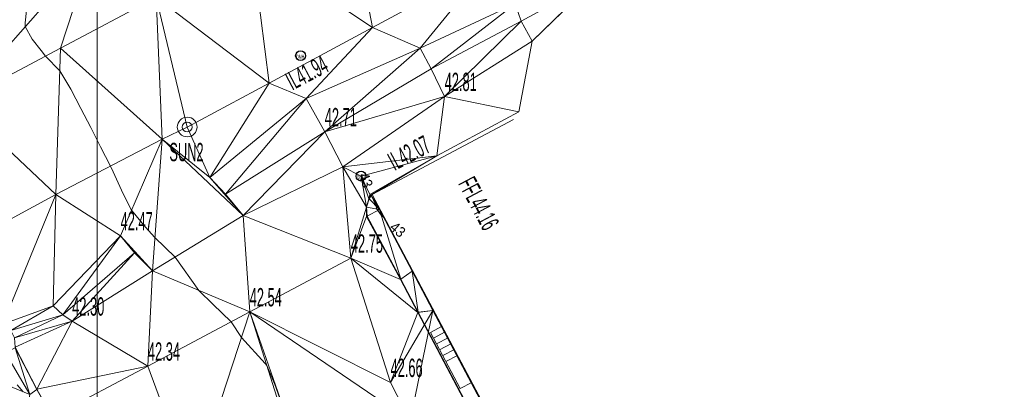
# Model space of a CAD drawing. Extents: x 79270 to 79680, y -3659241 to -3658954.
# Tile 17 of 34: x 79394 to 79469, y -3659093 to -3659064. Entities that reach past the tile are written whole.
import ezdxf
from ezdxf.enums import TextEntityAlignment as Align
from ezdxf.lldxf.tags import DXFTag

# ---------------------------------------------------------------- set-up
doc = ezdxf.new("R2010")
doc.units = 0
for name, color, linetype in [('3dFace', 7, 'Continuous'), ('BK', 7, 'Continuous'), ('BUILDING', 7, 'Continuous'), ('CODE', 7, 'Continuous'), ('DATA_MANHOLE', 7, 'Continuous'), ('ELEVATION', 7, 'Continuous'), ('GCONTOUR', 7, 'Continuous'), ('GRID', 7, 'Continuous'), ('MCONTOUR', 7, 'Continuous'), ('POLYLINES', 7, 'Continuous'), ('STEPS', 7, 'Continuous'), ('TK', 7, 'Continuous'), ('WORKING_POINT_PERM', 7, 'Continuous')]:
    doc.layers.add(name, color=color, linetype=linetype)
doc.styles.add('Arial', font='arial.ttf', dxfattribs={"height": 1})
tags = doc.linetypes.add('DOTTED500', pattern=[1.2, 0.7, -0.5]).pattern_tags.tags
tags[6:7] = [DXFTag(74, 4), DXFTag(75, 0), DXFTag(340, '0'), DXFTag(46, 0.0), DXFTag(50, 0.0), DXFTag(44, 0.0), DXFTag(45, 0.0)]
tags[4:5] = [DXFTag(74, 4), DXFTag(75, 0), DXFTag(340, '0'), DXFTag(46, 0.0), DXFTag(50, 0.0), DXFTag(44, 0.0), DXFTag(45, 0.0)]

msp = doc.modelspace()

# ---------------------------------------------------------------- linework, layer by layer
at = {"layer": '3dFace', "color": 142, "linetype": 'Continuous', "lineweight": 0, "transparency": 33554687}
for points in [[(79411.76, -3659058.923, 42.74), (79420.95, -3659065.082, 42.839), (79419.036, -3659054.996, 42.784), (79411.76, -3659058.923, 42.74)], [(79419.036, -3659054.996, 42.784), (79420.95, -3659065.082, 42.839), (79429.71, -3659060.36, 42.936), (79419.036, -3659054.996, 42.784)], [(79397.191, -3659066.659, 42.518), (79399.628, -3659059.18, 42.606), (79389.414, -3659070.804, 42.394), (79397.191, -3659066.659, 42.518)], [(79399.628, -3659059.18, 42.606), (79389.718, -3659063.152, 42.381), (79389.414, -3659070.804, 42.394), (79399.628, -3659059.18, 42.606)], [(79404.48, -3659062.766, 42.678), (79399.628, -3659059.18, 42.606), (79397.191, -3659066.659, 42.518), (79404.48, -3659062.766, 42.678)], [(79404.48, -3659062.766, 42.678), (79413.095, -3659069.315, 42.807), (79411.76, -3659058.923, 42.74), (79404.48, -3659062.766, 42.678)], [(79411.76, -3659058.923, 42.74), (79413.095, -3659069.315, 42.807), (79420.95, -3659065.082, 42.839), (79411.76, -3659058.923, 42.74)], [(79424.583, -3659066.653, 42.823), (79429.71, -3659060.36, 42.936), (79420.95, -3659065.082, 42.839), (79424.583, -3659066.653, 42.823)], [(79431.83, -3659063.287, 42.907), (79429.71, -3659060.36, 42.936), (79424.583, -3659066.653, 42.823), (79431.83, -3659063.287, 42.907)], [(79431.83, -3659063.287, 42.907), (79432.29, -3659064.588, 42.776), (79437.756, -3659061.609, 43.015), (79431.83, -3659063.287, 42.907)], [(79437.756, -3659061.609, 43.015), (79432.29, -3659064.588, 42.776), (79433.124, -3659066.114, 42.876), (79437.756, -3659061.609, 43.015)], [(79397.191, -3659066.659, 42.518), (79404.936, -3659073.597, 42.594), (79404.48, -3659062.766, 42.678), (79397.191, -3659066.659, 42.518)], [(79404.48, -3659062.766, 42.678), (79404.936, -3659073.597, 42.594), (79406.848, -3659072.664, 42.577), (79404.48, -3659062.766, 42.678)], [(79404.48, -3659062.766, 42.678), (79406.848, -3659072.664, 42.577), (79413.095, -3659069.315, 42.807), (79404.48, -3659062.766, 42.678)], [(79431.83, -3659063.287, 42.907), (79424.583, -3659066.653, 42.823), (79425.424, -3659068.224, 42.792), (79431.83, -3659063.287, 42.907)], [(79431.83, -3659063.287, 42.907), (79425.424, -3659068.224, 42.792), (79432.29, -3659064.588, 42.776), (79431.83, -3659063.287, 42.907)], [(79432.29, -3659064.588, 42.776), (79425.424, -3659068.224, 42.792), (79426.457, -3659070.346, 42.807), (79432.29, -3659064.588, 42.776)], [(79432.29, -3659064.588, 42.776), (79426.457, -3659070.346, 42.807), (79433.124, -3659066.114, 42.876), (79432.29, -3659064.588, 42.776)], [(79415.907, -3659070.5, 42.798), (79420.95, -3659065.082, 42.839), (79413.095, -3659069.315, 42.807), (79415.907, -3659070.5, 42.798)], [(79424.583, -3659066.653, 42.823), (79420.95, -3659065.082, 42.839), (79415.907, -3659070.5, 42.798), (79424.583, -3659066.653, 42.823)], [(79433.124, -3659066.114, 42.876), (79426.457, -3659070.346, 42.807), (79432.115, -3659071.498, 42.759), (79433.124, -3659066.114, 42.876)], [(79389.414, -3659070.804, 42.394), (79396.855, -3659077.811, 42.401), (79397.191, -3659066.659, 42.518), (79389.414, -3659070.804, 42.394)], [(79397.191, -3659066.659, 42.518), (79396.855, -3659077.811, 42.401), (79404.936, -3659073.597, 42.594), (79397.191, -3659066.659, 42.518)], [(79424.583, -3659066.653, 42.823), (79415.907, -3659070.5, 42.798), (79417.325, -3659073.029, 42.705), (79424.583, -3659066.653, 42.823)], [(79424.583, -3659066.653, 42.823), (79417.325, -3659073.029, 42.705), (79425.424, -3659068.224, 42.792), (79424.583, -3659066.653, 42.823)], [(79425.424, -3659068.224, 42.792), (79417.325, -3659073.029, 42.705), (79426.457, -3659070.346, 42.807), (79425.424, -3659068.224, 42.792)], [(79408.582, -3659076.504, 42.631), (79413.095, -3659069.315, 42.807), (79406.848, -3659072.664, 42.577), (79408.582, -3659076.504, 42.631)], [(79408.582, -3659076.504, 42.631), (79415.907, -3659070.5, 42.798), (79413.095, -3659069.315, 42.807), (79408.582, -3659076.504, 42.631)], [(79409.773, -3659077.77, 42.519), (79415.907, -3659070.5, 42.798), (79408.582, -3659076.504, 42.631), (79409.773, -3659077.77, 42.519)], [(79409.773, -3659077.77, 42.519), (79417.325, -3659073.029, 42.705), (79415.907, -3659070.5, 42.798), (79409.773, -3659077.77, 42.519)], [(79426.457, -3659070.346, 42.807), (79417.325, -3659073.029, 42.705), (79418.698, -3659075.706, 42.791), (79426.457, -3659070.346, 42.807)], [(79426.457, -3659070.346, 42.807), (79418.698, -3659075.706, 42.791), (79425.867, -3659074.867, 42.744), (79426.457, -3659070.346, 42.807)], [(79426.457, -3659070.346, 42.807), (79425.867, -3659074.867, 42.744), (79432.115, -3659071.498, 42.759), (79426.457, -3659070.346, 42.807)], [(79389.414, -3659070.804, 42.394), (79389.629, -3659081.721, 42.301), (79396.855, -3659077.811, 42.401), (79389.414, -3659070.804, 42.394)], [(79408.582, -3659076.504, 42.631), (79406.848, -3659072.664, 42.577), (79404.936, -3659073.597, 42.594), (79408.582, -3659076.504, 42.631)], [(79404.936, -3659073.597, 42.594), (79396.855, -3659077.811, 42.401), (79401.779, -3659080.956, 42.466), (79404.936, -3659073.597, 42.594)], [(79404.936, -3659073.597, 42.594), (79401.779, -3659080.956, 42.466), (79404.21, -3659083.638, 42.468), (79404.936, -3659073.597, 42.594)], [(79404.936, -3659073.597, 42.594), (79404.21, -3659083.638, 42.468), (79411.117, -3659079.405, 42.596), (79404.936, -3659073.597, 42.594)], [(79404.936, -3659073.597, 42.594), (79411.117, -3659079.405, 42.596), (79408.582, -3659076.504, 42.631), (79404.936, -3659073.597, 42.594)], [(79411.117, -3659079.405, 42.596), (79417.325, -3659073.029, 42.705), (79409.773, -3659077.77, 42.519), (79411.117, -3659079.405, 42.596)], [(79418.698, -3659075.706, 42.791), (79417.325, -3659073.029, 42.705), (79411.117, -3659079.405, 42.596), (79418.698, -3659075.706, 42.791)], [(79425.867, -3659074.867, 42.744), (79418.698, -3659075.706, 42.791), (79420.092, -3659076.406, 42.749), (79425.867, -3659074.867, 42.744)], [(79425.867, -3659074.867, 42.744), (79420.092, -3659076.406, 42.749), (79420.749, -3659077.815, 42.756), (79425.867, -3659074.867, 42.744)], [(79425.867, -3659074.867, 42.744), (79420.749, -3659077.815, 42.756), (79420.844, -3659077.861, 42.768), (79425.867, -3659074.867, 42.744)], [(79411.117, -3659079.405, 42.596), (79419.312, -3659082.667, 42.745), (79418.698, -3659075.706, 42.791), (79411.117, -3659079.405, 42.596)], [(79419.312, -3659082.667, 42.745), (79420.513, -3659078.776, 42.962), (79418.698, -3659075.706, 42.791), (79419.312, -3659082.667, 42.745)], [(79420.513, -3659078.776, 42.962), (79420.092, -3659076.406, 42.749), (79418.698, -3659075.706, 42.791), (79420.513, -3659078.776, 42.962)], [(79408.582, -3659076.504, 42.631), (79411.117, -3659079.405, 42.596), (79409.773, -3659077.77, 42.519), (79408.582, -3659076.504, 42.631)], [(79420.749, -3659077.815, 42.756), (79420.092, -3659076.406, 42.749), (79420.677, -3659078.131, 42.762), (79420.749, -3659077.815, 42.756)], [(79420.677, -3659078.131, 42.762), (79420.092, -3659076.406, 42.749), (79420.513, -3659078.776, 42.962), (79420.677, -3659078.131, 42.762)], [(79396.855, -3659077.811, 42.401), (79389.629, -3659081.721, 42.301), (79392.813, -3659087.69, 42.281), (79396.855, -3659077.811, 42.401)], [(79396.855, -3659077.811, 42.401), (79392.813, -3659087.69, 42.281), (79396.642, -3659086.288, 42.303), (79396.855, -3659077.811, 42.401)], [(79396.855, -3659077.811, 42.401), (79396.642, -3659086.288, 42.303), (79401.779, -3659080.956, 42.466), (79396.855, -3659077.811, 42.401)], [(79420.715, -3659078.146, 42.983), (79420.677, -3659078.131, 42.762), (79420.513, -3659078.776, 42.962), (79420.715, -3659078.146, 42.983)], [(79420.715, -3659078.146, 42.983), (79420.513, -3659078.776, 42.962), (79421.492, -3659078.954, 43.01), (79420.715, -3659078.146, 42.983)], [(79420.749, -3659077.815, 42.756), (79420.677, -3659078.131, 42.762), (79420.844, -3659077.861, 42.768), (79420.749, -3659077.815, 42.756)], [(79420.844, -3659077.861, 42.768), (79420.677, -3659078.131, 42.762), (79420.715, -3659078.146, 42.983), (79420.844, -3659077.861, 42.768)], [(79420.844, -3659077.861, 42.768), (79420.715, -3659078.146, 42.983), (79420.871, -3659077.886, 42.998), (79420.844, -3659077.861, 42.768)], [(79420.715, -3659078.146, 42.983), (79421.492, -3659078.954, 43.01), (79420.871, -3659077.886, 42.998), (79420.715, -3659078.146, 42.983)], [(79419.312, -3659082.667, 42.745), (79420.508, -3659079.478, 42.751), (79420.513, -3659078.776, 42.962), (79419.312, -3659082.667, 42.745)], [(79420.55, -3659079.465, 42.939), (79420.513, -3659078.776, 42.962), (79420.508, -3659079.478, 42.751), (79420.55, -3659079.465, 42.939)], [(79421.492, -3659078.954, 43.01), (79420.513, -3659078.776, 42.962), (79420.55, -3659079.465, 42.939), (79421.492, -3659078.954, 43.01)], [(79421.492, -3659078.954, 43.01), (79420.55, -3659079.465, 42.939), (79423.12, -3659084.267, 42.885), (79421.492, -3659078.954, 43.01)], [(79421.492, -3659078.954, 43.01), (79423.12, -3659084.267, 42.885), (79423.984, -3659083.641, 42.929), (79421.492, -3659078.954, 43.01)], [(79411.117, -3659079.405, 42.596), (79404.21, -3659083.638, 42.468), (79411.611, -3659086.756, 42.535), (79411.117, -3659079.405, 42.596)], [(79411.117, -3659079.405, 42.596), (79411.611, -3659086.756, 42.535), (79419.312, -3659082.667, 42.745), (79411.117, -3659079.405, 42.596)], [(79423.093, -3659084.294, 42.726), (79420.508, -3659079.478, 42.751), (79419.312, -3659082.667, 42.745), (79423.093, -3659084.294, 42.726)], [(79423.12, -3659084.267, 42.885), (79420.55, -3659079.465, 42.939), (79420.508, -3659079.478, 42.751), (79423.12, -3659084.267, 42.885)], [(79423.12, -3659084.267, 42.885), (79420.508, -3659079.478, 42.751), (79423.093, -3659084.294, 42.726), (79423.12, -3659084.267, 42.885)], [(79401.779, -3659080.956, 42.466), (79396.642, -3659086.288, 42.303), (79397.375, -3659086.978, 42.319), (79401.779, -3659080.956, 42.466)], [(79401.779, -3659080.956, 42.466), (79397.375, -3659086.978, 42.319), (79402.837, -3659082.256, 42.41), (79401.779, -3659080.956, 42.466)], [(79402.837, -3659082.256, 42.41), (79404.21, -3659083.638, 42.468), (79401.779, -3659080.956, 42.466), (79402.837, -3659082.256, 42.41)], [(79402.837, -3659082.256, 42.41), (79397.375, -3659086.978, 42.319), (79398.091, -3659087.462, 42.304), (79402.837, -3659082.256, 42.41)], [(79402.837, -3659082.256, 42.41), (79398.091, -3659087.462, 42.304), (79404.21, -3659083.638, 42.468), (79402.837, -3659082.256, 42.41)], [(79422.337, -3659092.139, 42.663), (79419.312, -3659082.667, 42.745), (79411.611, -3659086.756, 42.535), (79422.337, -3659092.139, 42.663)], [(79419.312, -3659082.667, 42.745), (79422.337, -3659092.139, 42.663), (79424.407, -3659086.792, 42.684), (79419.312, -3659082.667, 42.745)], [(79419.312, -3659082.667, 42.745), (79424.407, -3659086.792, 42.684), (79423.093, -3659084.294, 42.726), (79419.312, -3659082.667, 42.745)], [(79398.091, -3659087.462, 42.304), (79403.86, -3659090.897, 42.342), (79404.21, -3659083.638, 42.468), (79398.091, -3659087.462, 42.304)], [(79411.611, -3659086.756, 42.535), (79404.21, -3659083.638, 42.468), (79403.86, -3659090.897, 42.342), (79411.611, -3659086.756, 42.535)], [(79423.984, -3659083.641, 42.929), (79423.12, -3659084.267, 42.885), (79424.436, -3659086.765, 42.858), (79423.984, -3659083.641, 42.929)], [(79423.984, -3659083.641, 42.929), (79424.436, -3659086.765, 42.858), (79425.551, -3659086.643, 42.897), (79423.984, -3659083.641, 42.929)], [(79424.436, -3659086.765, 42.858), (79423.12, -3659084.267, 42.885), (79423.093, -3659084.294, 42.726), (79424.436, -3659086.765, 42.858)], [(79424.436, -3659086.765, 42.858), (79423.093, -3659084.294, 42.726), (79424.407, -3659086.792, 42.684), (79424.436, -3659086.765, 42.858)], [(79396.642, -3659086.288, 42.303), (79392.813, -3659087.69, 42.281), (79393.421, -3659088.166, 42.26), (79396.642, -3659086.288, 42.303)], [(79396.642, -3659086.288, 42.303), (79393.421, -3659088.166, 42.26), (79397.375, -3659086.978, 42.319), (79396.642, -3659086.288, 42.303)], [(79397.375, -3659086.978, 42.319), (79393.421, -3659088.166, 42.26), (79393.687, -3659088.741, 42.225), (79397.375, -3659086.978, 42.319)], [(79397.375, -3659086.978, 42.319), (79393.687, -3659088.741, 42.225), (79398.091, -3659087.462, 42.304), (79397.375, -3659086.978, 42.319)], [(79411.611, -3659086.756, 42.535), (79403.86, -3659090.897, 42.342), (79407.264, -3659100.119, 42.295), (79411.611, -3659086.756, 42.535)], [(79411.611, -3659086.756, 42.535), (79407.264, -3659100.119, 42.295), (79414.623, -3659096.218, 42.454), (79411.611, -3659086.756, 42.535)], [(79416.066, -3659099.454, 42.497), (79423.841, -3659095.048, 42.585), (79411.611, -3659086.756, 42.535), (79416.066, -3659099.454, 42.497)], [(79411.611, -3659086.756, 42.535), (79423.841, -3659095.048, 42.585), (79422.337, -3659092.139, 42.663), (79411.611, -3659086.756, 42.535)], [(79411.611, -3659086.756, 42.535), (79414.623, -3659096.218, 42.454), (79416.066, -3659099.454, 42.497), (79411.611, -3659086.756, 42.535)], [(79423.841, -3659095.048, 42.585), (79425.551, -3659086.643, 42.897), (79422.337, -3659092.139, 42.663), (79423.841, -3659095.048, 42.585)], [(79422.337, -3659092.139, 42.663), (79425.551, -3659086.643, 42.897), (79424.407, -3659086.792, 42.684), (79422.337, -3659092.139, 42.663)], [(79423.841, -3659095.048, 42.585), (79431.354, -3659097.546, 42.81), (79425.551, -3659086.643, 42.897), (79423.841, -3659095.048, 42.585)], [(79425.551, -3659086.643, 42.897), (79424.436, -3659086.765, 42.858), (79424.407, -3659086.792, 42.684), (79425.551, -3659086.643, 42.897)], [(79398.091, -3659087.462, 42.304), (79393.687, -3659088.741, 42.225), (79393.758, -3659089.434, 42.255), (79398.091, -3659087.462, 42.304)], [(79398.091, -3659087.462, 42.304), (79393.758, -3659089.434, 42.255), (79395.391, -3659092.644, 42.173), (79398.091, -3659087.462, 42.304)], [(79398.091, -3659087.462, 42.304), (79395.391, -3659092.644, 42.173), (79403.86, -3659090.897, 42.342), (79398.091, -3659087.462, 42.304)], [(79393.744, -3659089.499, 42.43), (79395.409, -3659092.682, 42.361), (79393.758, -3659089.434, 42.255), (79393.744, -3659089.499, 42.43)], [(79393.758, -3659089.434, 42.255), (79395.409, -3659092.682, 42.361), (79395.391, -3659092.644, 42.173), (79393.758, -3659089.434, 42.255)], [(79390.286, -3659090.09, 42.869), (79393.637, -3659100.27, 43.337), (79394.837, -3659098.655, 43.055), (79390.286, -3659090.09, 42.869)], [(79390.286, -3659090.09, 42.869), (79394.837, -3659098.655, 43.055), (79391.824, -3659091.806, 42.633), (79390.286, -3659090.09, 42.869)], [(79393.002, -3659089.88, 42.404), (79391.824, -3659091.806, 42.633), (79394.862, -3659093.044, 42.474), (79393.002, -3659089.88, 42.404)], [(79393.002, -3659089.88, 42.404), (79394.862, -3659093.044, 42.474), (79393.744, -3659089.499, 42.43), (79393.002, -3659089.88, 42.404)], [(79393.744, -3659089.499, 42.43), (79394.862, -3659093.044, 42.474), (79395.409, -3659092.682, 42.361), (79393.744, -3659089.499, 42.43)], [(79403.86, -3659090.897, 42.342), (79395.391, -3659092.644, 42.173), (79396.574, -3659094.748, 42.212), (79403.86, -3659090.897, 42.342)], [(79403.86, -3659090.897, 42.342), (79396.574, -3659094.748, 42.212), (79407.264, -3659100.119, 42.295), (79403.86, -3659090.897, 42.342)], [(79461.688, -3659099.079, 43.481), (79469.997, -3659094.747, 43.637), (79476.994, -3659090.95, 44.006), (79461.688, -3659099.079, 43.481)], [(79391.824, -3659091.806, 42.633), (79394.837, -3659098.655, 43.055), (79394.224, -3659096.333, 42.641), (79391.824, -3659091.806, 42.633)], [(79391.824, -3659091.806, 42.633), (79394.224, -3659096.333, 42.641), (79394.862, -3659093.044, 42.474), (79391.824, -3659091.806, 42.633)], [(79395.409, -3659092.682, 42.361), (79396.574, -3659094.748, 42.212), (79395.391, -3659092.644, 42.173), (79395.409, -3659092.682, 42.361)]]:
    msp.add_3dface(points, dxfattribs=at)
at = {"layer": 'BK', "color": 9, "linetype": 'DOTTED500', "lineweight": 9, "transparency": 33554687}
for p, q in [((79420.844, -3659077.861, 42.768), (79420.677, -3659078.131, 42.762)), ((79423.093, -3659084.294, 42.726), (79420.508, -3659079.478, 42.751)), ((79424.407, -3659086.792, 42.684), (79423.093, -3659084.294, 42.726)), ((79424.407, -3659086.792, 42.684), (79431.475, -3659100.146, 42.602)), ((79393.758, -3659089.434, 42.155), (79395.391, -3659092.644, 42.073)), ((79395.391, -3659092.644, 42.073), (79396.574, -3659094.748, 42.112))]:
    msp.add_line(p, q, dxfattribs=at)
at = {"layer": 'BUILDING', "color": 21, "linetype": 'Continuous', "lineweight": 9, "transparency": 33554687}
for p, q in [((79420.936, -3659077.802, 43.702), (79431.71, -3659072.095, 43.457)), ((79420.936, -3659077.802, 43.704), (79438.195, -3659110.337, 43.694))]:
    msp.add_line(p, q, dxfattribs=at)
at = {"layer": 'DATA_MANHOLE', "color": 112, "linetype": 'Continuous', "lineweight": 30, "transparency": 33554687}
for centre in [(79415.485, -3659067.227, 42.749), (79420.092, -3659076.406, 42.749)]:
    msp.add_circle(centre, 0.375, dxfattribs=at)
at = {"layer": 'GCONTOUR', "color": 9, "linetype": 'Continuous', "lineweight": 9, "transparency": 33554687}
for p, q in [((79394.754, -3659062.385, 42.5), (79394.499, -3659064.726, 42.5)), ((79394.499, -3659064.726, 42.5), (79394.52, -3659064.993, 42.5)), ((79394.52, -3659064.993, 42.5), (79395.045, -3659065.966, 42.5)), ((79395.045, -3659065.966, 42.5), (79395.718, -3659066.838, 42.5)), ((79395.718, -3659066.838, 42.5), (79396.061, -3659067.261, 42.5)), ((79396.061, -3659067.261, 42.5), (79397.139, -3659068.377, 42.5)), ((79397.139, -3659068.377, 42.5), (79397.987, -3659069.787, 42.5)), ((79397.987, -3659069.787, 42.5), (79398.748, -3659071.243, 42.5)), ((79398.748, -3659071.243, 42.5), (79399.501, -3659072.703, 42.5)), ((79399.501, -3659072.703, 42.5), (79400.247, -3659074.166, 42.5)), ((79400.247, -3659074.166, 42.5), (79400.999, -3659075.65, 42.5)), ((79400.999, -3659075.65, 42.5), (79401.21, -3659076.087, 42.5)), ((79401.21, -3659076.087, 42.5), (79401.969, -3659077.768, 42.5)), ((79401.969, -3659077.768, 42.5), (79402.617, -3659079.003, 42.5)), ((79402.617, -3659079.003, 42.5), (79403.668, -3659080.307, 42.5)), ((79403.668, -3659080.307, 42.5), (79404.394, -3659081.09, 42.5)), ((79404.394, -3659081.09, 42.5), (79405.935, -3659082.581, 42.5)), ((79405.935, -3659082.581, 42.5), (79407.742, -3659085.126, 42.5)), ((79407.742, -3659085.126, 42.5), (79408.84, -3659086.188, 42.5)), ((79408.84, -3659086.188, 42.5), (79410.184, -3659087.482, 42.5)), ((79410.184, -3659087.482, 42.5), (79410.203, -3659087.506, 42.5)), ((79410.203, -3659087.506, 42.5), (79410.977, -3659088.706, 42.5)), ((79410.977, -3659088.706, 42.5), (79412.783, -3659090.698, 42.5)), ((79412.783, -3659090.698, 42.5), (79412.913, -3659090.847, 42.5)), ((79412.913, -3659090.847, 42.5), (79413.535, -3659092.285, 42.5)), ((79394.366, -3659092.842, 42.5), (79393.901, -3659092.303, 42.5)), ((79413.535, -3659092.285, 42.5), (79414.162, -3659094.055, 42.5))]:
    msp.add_line(p, q, dxfattribs=at)
at = {"layer": 'GRID', "color": 142, "linetype": 'Continuous', "lineweight": 9, "transparency": 33554687}
msp.add_line((79400, -3659238.285), (79400, -3658956.285), dxfattribs=at)
at = {"layer": 'MCONTOUR', "color": 9, "linetype": 'Continuous', "lineweight": 9, "transparency": 33554687}
for p, q in [((79420.973, -3659078.062, 43), (79421.204, -3659078.654, 43)), ((79421.204, -3659078.654, 43), (79421.288, -3659078.917, 43)), ((79421.288, -3659078.917, 43), (79421.359, -3659079.026, 43)), ((79421.359, -3659079.026, 43), (79421.623, -3659079.38, 43)), ((79421.623, -3659079.38, 43), (79421.8, -3659079.534, 43))]:
    msp.add_line(p, q, dxfattribs=at)
at = {"layer": 'POLYLINES', "color": 151, "linetype": 'Continuous', "lineweight": 9, "transparency": 33554687}
for p, q in [((79433.124, -3659066.114, 42.876), (79437.756, -3659061.609, 43.015)), ((79433.124, -3659066.114, 42.876), (79437.756, -3659061.609, 43.015)), ((79433.124, -3659066.114, 42.876), (79437.756, -3659061.609, 43.015)), ((79432.115, -3659071.498, 42.759), (79433.124, -3659066.114, 42.876)), ((79432.115, -3659071.498, 42.759), (79433.124, -3659066.114, 42.876)), ((79432.115, -3659071.498, 42.759), (79433.124, -3659066.114, 42.876)), ((79425.867, -3659074.867, 42.744), (79432.115, -3659071.498, 42.759)), ((79425.867, -3659074.867, 42.744), (79432.115, -3659071.498, 42.759)), ((79425.867, -3659074.867, 42.744), (79432.115, -3659071.498, 42.759)), ((79420.844, -3659077.861, 42.768), (79425.867, -3659074.867, 42.744)), ((79420.844, -3659077.861, 42.768), (79425.867, -3659074.867, 42.744)), ((79420.844, -3659077.861, 42.768), (79425.867, -3659074.867, 42.744)), ((79420.871, -3659077.886, 42.998), (79420.844, -3659077.861, 42.768)), ((79420.871, -3659077.886, 42.998), (79420.844, -3659077.861, 42.768)), ((79420.871, -3659077.886, 42.998), (79420.844, -3659077.861, 42.768)), ((79421.492, -3659078.954, 43.01), (79420.871, -3659077.886, 42.998)), ((79421.492, -3659078.954, 43.01), (79420.871, -3659077.886, 42.998)), ((79421.492, -3659078.954, 43.01), (79420.871, -3659077.886, 42.998)), ((79423.984, -3659083.641, 42.929), (79421.492, -3659078.954, 43.01)), ((79423.984, -3659083.641, 42.929), (79421.492, -3659078.954, 43.01)), ((79423.984, -3659083.641, 42.929), (79421.492, -3659078.954, 43.01)), ((79425.551, -3659086.643, 42.897), (79423.984, -3659083.641, 42.929)), ((79425.551, -3659086.643, 42.897), (79423.984, -3659083.641, 42.929)), ((79425.551, -3659086.643, 42.897), (79423.984, -3659083.641, 42.929)), ((79431.354, -3659097.546, 42.81), (79425.551, -3659086.643, 42.897)), ((79431.354, -3659097.546, 42.81), (79425.551, -3659086.643, 42.897)), ((79431.354, -3659097.546, 42.81), (79425.551, -3659086.643, 42.897))]:
    msp.add_line(p, q, dxfattribs=at)
at = {"layer": 'POLYLINES', "color": 18, "linetype": 'Continuous', "lineweight": 9, "transparency": 33554687}
for p, q in [((79433.124, -3659066.114, 42.876), (79437.756, -3659061.609, 43.015)), ((79432.115, -3659071.498, 42.759), (79433.124, -3659066.114, 42.876)), ((79425.867, -3659074.867, 42.744), (79432.115, -3659071.498, 42.759)), ((79420.844, -3659077.861, 42.768), (79425.867, -3659074.867, 42.744)), ((79420.871, -3659077.886, 42.998), (79420.844, -3659077.861, 42.768)), ((79421.492, -3659078.954, 43.01), (79420.871, -3659077.886, 42.998)), ((79423.984, -3659083.641, 42.929), (79421.492, -3659078.954, 43.01)), ((79425.551, -3659086.643, 42.897), (79423.984, -3659083.641, 42.929)), ((79431.354, -3659097.546, 42.81), (79425.551, -3659086.643, 42.897))]:
    msp.add_line(p, q, dxfattribs=at)
at = {"layer": 'STEPS', "color": 22, "linetype": 'Continuous', "lineweight": 9, "transparency": 33554687}
for p, q in [((79425.373, -3659088.316, 42.488), (79426.263, -3659087.844)), ((79425.373, -3659088.316, 43.704), (79427.648, -3659092.605, 43.694)), ((79425.607, -3659088.758, 42.488), (79426.497, -3659088.286)), ((79425.842, -3659089.199, 42.488), (79426.731, -3659088.727)), ((79426.076, -3659089.641, 42.488), (79426.966, -3659089.169)), ((79426.31, -3659090.083, 42.488), (79427.2, -3659089.611)), ((79426.552, -3659090.538, 42.488), (79427.441, -3659090.066)), ((79427.648, -3659092.605, 43.694), (79428.538, -3659092.133))]:
    msp.add_line(p, q, dxfattribs=at)
at = {"layer": 'TK', "color": 55, "linetype": 'Continuous', "lineweight": 9, "transparency": 33554687}
for p, q in [((79420.513, -3659078.776, 42.962), (79420.715, -3659078.146, 42.983)), ((79420.715, -3659078.146, 42.983), (79420.871, -3659077.886, 42.998)), ((79420.55, -3659079.465, 42.939), (79420.513, -3659078.776, 42.962)), ((79423.12, -3659084.267, 42.885), (79420.55, -3659079.465, 42.939)), ((79424.436, -3659086.765, 42.858), (79423.12, -3659084.267, 42.885)), ((79431.496, -3659100.11, 42.745), (79424.436, -3659086.765, 42.858)), ((79395.409, -3659092.682, 42.261), (79393.744, -3659089.499, 42.33))]:
    msp.add_line(p, q, dxfattribs=at)
at = {"layer": 'WORKING_POINT_PERM', "color": 1, "linetype": 'Continuous', "lineweight": 9, "transparency": 33554687}
for radius in [0.75, 0.375]:
    msp.add_circle((79406.848, -3659072.664, 42.577), radius, dxfattribs=at)

# ---------------------------------------------------------------- texts
at = {"layer": 'CODE', "color": 8, "transparency": 33554687, "style": 'Arial', "width": 0.5}
for p in [(79415.462, -3659067.31, 42.813), (79420.069, -3659076.489, 42.76)]:
    msp.add_text('DMH', height=0.3, dxfattribs=at).set_placement(p, align=Align.MIDDLE_CENTER)
msp.add_text('SUN2', height=1.4, dxfattribs=at).set_placement((79406.794, -3659075.692, 42.591), align=Align.BOTTOM_CENTER)
at = {"layer": 'ELEVATION', "color": 8, "transparency": 33554687, "style": 'Arial', "width": 0.5}
for s, rotation, p in [('IL41.94', 27.91077, (79416.489, -3659069.509, 42.806)), ('IL42.07', 27.91077, (79424.276, -3659075.631, 42.747)), ('FFL44.16', 297.94529, (79428.07, -3659079.014, 44.5))]:
    msp.add_text(s, height=1.4, rotation=rotation, dxfattribs=at).set_placement(p, align=Align.BOTTOM_CENTER)
for s, p in [('42.81', (79426.457, -3659070.346, 42.807)), ('42.71', (79417.325, -3659073.029, 42.705)), ('42.47', (79401.779, -3659080.956, 42.466)), ('42.75', (79419.312, -3659082.667, 42.745)), ('42.54', (79411.611, -3659086.756, 42.535)), ('42.30', (79398.091, -3659087.462, 42.304)), ('42.34', (79403.86, -3659090.897, 42.342)), ('42.66', (79422.337, -3659092.139, 42.663))]:
    msp.add_text(s, height=1.4, dxfattribs=at).set_placement(p, align=Align.BOTTOM_LEFT)
at = {"layer": 'MCONTOUR', "color": 9, "transparency": 33554687, "style": 'Arial', "width": 0.9}
for rotation, p in [(291.24964, (79420.451, -3659076.72, 42.751)), (319.1146, (79422.889, -3659080.477, 44.5))]:
    msp.add_text('43', height=0.8, rotation=rotation, dxfattribs=at).set_placement(p, align=Align.MIDDLE_CENTER)

doc.saveas('drawing.dxf')
